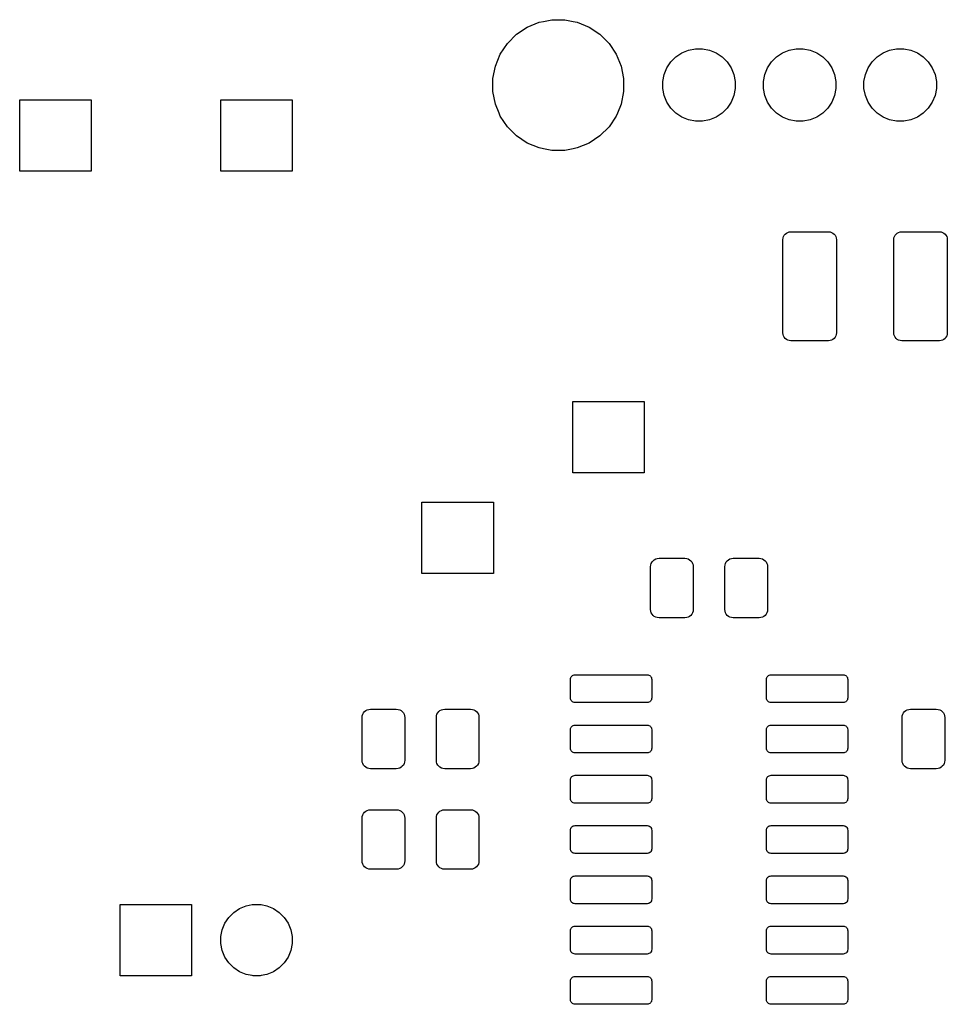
# Model space of a CAD drawing. Extents: x 4.66 to 8.46, y -5.32 to -3.29.
# Tile 3 of 10: x 4.66 to 5.59, y -4.26 to -3.29. Entities that reach past the tile are written whole.
import ezdxf

# ---------------------------------------------------------------- set-up
doc = ezdxf.new("R2010")
doc.units = 0
doc.header["$MEASUREMENT"] = 0
doc.layers.add('BLACK', color=7, linetype='CONTINUOUS')

msp = doc.modelspace()

# ---------------------------------------------------------------- linework, layer by layer
at = {"layer": 'BLACK', "linetype": 'CONTINUOUS'}
for p, q in [((5.16921, -3.2924), (5.18104, -3.2875)), ((5.18104, -3.2875), (5.18523, -3.28667)), ((5.18523, -3.28667), (5.1936, -3.285)), ((5.1936, -3.285), (5.2064, -3.285)), ((5.2064, -3.285), (5.21477, -3.28667)), ((5.21477, -3.28667), (5.21896, -3.2875)), ((5.21896, -3.2875), (5.23079, -3.2924)), ((5.15856, -3.29951), (5.16921, -3.2924)), ((5.23079, -3.2924), (5.24144, -3.29951)), ((5.14951, -3.30856), (5.15856, -3.29951)), ((5.24144, -3.29951), (5.25049, -3.30856)), ((5.1424, -3.31921), (5.14951, -3.30856)), ((5.25049, -3.30856), (5.2576, -3.31921)), ((5.31705, -3.32203), (5.32294, -3.31809)), ((5.32294, -3.31809), (5.3295, -3.31538)), ((5.3295, -3.31538), (5.33645, -3.31399)), ((5.33645, -3.31399), (5.34355, -3.31399)), ((5.34355, -3.31399), (5.3505, -3.31538)), ((5.3505, -3.31538), (5.35706, -3.31809)), ((5.35706, -3.31809), (5.36295, -3.32203)), ((5.41705, -3.32203), (5.42294, -3.31809)), ((5.42294, -3.31809), (5.4295, -3.31538)), ((5.4295, -3.31538), (5.43645, -3.31399)), ((5.43645, -3.31399), (5.44355, -3.31399)), ((5.44355, -3.31399), (5.4505, -3.31538)), ((5.4505, -3.31538), (5.45706, -3.31809)), ((5.45706, -3.31809), (5.46295, -3.32203)), ((5.51705, -3.32203), (5.52294, -3.31809)), ((5.52294, -3.31809), (5.5295, -3.31538)), ((5.5295, -3.31538), (5.53645, -3.31399)), ((5.53645, -3.31399), (5.54355, -3.31399)), ((5.54355, -3.31399), (5.5505, -3.31538)), ((5.5505, -3.31538), (5.55706, -3.31809)), ((5.55706, -3.31809), (5.56295, -3.32203)), ((5.1375, -3.33104), (5.1424, -3.31921)), ((5.1424, -3.31921), (5.1424, -3.31921)), ((5.2576, -3.31921), (5.2576, -3.31921)), ((5.2576, -3.31921), (5.2625, -3.33104)), ((5.30809, -3.33294), (5.31203, -3.32705)), ((5.31203, -3.32705), (5.31705, -3.32203)), ((5.36295, -3.32203), (5.36797, -3.32705)), ((5.36797, -3.32705), (5.37191, -3.33294)), ((5.40809, -3.33294), (5.41203, -3.32705)), ((5.41203, -3.32705), (5.41705, -3.32203)), ((5.46295, -3.32203), (5.46797, -3.32705)), ((5.46797, -3.32705), (5.47191, -3.33294)), ((5.50809, -3.33294), (5.51203, -3.32705)), ((5.51203, -3.32705), (5.51705, -3.32203)), ((5.56295, -3.32203), (5.56797, -3.32705)), ((5.56797, -3.32705), (5.57191, -3.33294)), ((5.135, -3.3436), (5.1375, -3.33104)), ((5.2625, -3.33104), (5.265, -3.3436)), ((5.30538, -3.3395), (5.30809, -3.33294)), ((5.37191, -3.33294), (5.37462, -3.3395)), ((5.40538, -3.3395), (5.40809, -3.33294)), ((5.47191, -3.33294), (5.47462, -3.3395)), ((5.50538, -3.3395), (5.50809, -3.33294)), ((5.57191, -3.33294), (5.57462, -3.3395)), ((5.135, -3.3564), (5.135, -3.3436)), ((5.265, -3.3436), (5.265, -3.3564)), ((5.30399, -3.34645), (5.30538, -3.3395)), ((5.30399, -3.35355), (5.30399, -3.34645)), ((5.37462, -3.3395), (5.37601, -3.34645)), ((5.37601, -3.34645), (5.37601, -3.35355)), ((5.40399, -3.34645), (5.40538, -3.3395)), ((5.40399, -3.35355), (5.40399, -3.34645)), ((5.47462, -3.3395), (5.47601, -3.34645)), ((5.47601, -3.34645), (5.47601, -3.35355)), ((5.50399, -3.34645), (5.50538, -3.3395)), ((5.50399, -3.35355), (5.50399, -3.34645)), ((5.57462, -3.3395), (5.57601, -3.34645)), ((5.57601, -3.34645), (5.57601, -3.35355)), ((5.1375, -3.36896), (5.135, -3.3564)), ((5.265, -3.3564), (5.2625, -3.36896)), ((5.30538, -3.3605), (5.30399, -3.35355)), ((5.37601, -3.35355), (5.37462, -3.3605)), ((5.40538, -3.3605), (5.40399, -3.35355)), ((5.47601, -3.35355), (5.47462, -3.3605)), ((5.50538, -3.3605), (5.50399, -3.35355)), ((5.57601, -3.35355), (5.57462, -3.3605)), ((4.66453, -3.43547), (4.66453, -3.36453)), ((4.66453, -3.36453), (4.73547, -3.36453)), ((4.73547, -3.36453), (4.73547, -3.43547)), ((4.86453, -3.43547), (4.86453, -3.36453)), ((4.86453, -3.36453), (4.93547, -3.36453)), ((4.93547, -3.36453), (4.93547, -3.43547)), ((5.30809, -3.36706), (5.30538, -3.3605)), ((5.31203, -3.37295), (5.30809, -3.36706)), ((5.37191, -3.36706), (5.36797, -3.37295)), ((5.37462, -3.3605), (5.37191, -3.36706)), ((5.40809, -3.36706), (5.40538, -3.3605)), ((5.41203, -3.37295), (5.40809, -3.36706)), ((5.47191, -3.36706), (5.46797, -3.37295)), ((5.47462, -3.3605), (5.47191, -3.36706)), ((5.50809, -3.36706), (5.50538, -3.3605)), ((5.51203, -3.37295), (5.50809, -3.36706)), ((5.57191, -3.36706), (5.56797, -3.37295)), ((5.57462, -3.3605), (5.57191, -3.36706)), ((5.14123, -3.37797), (5.1375, -3.36896)), ((5.2625, -3.36896), (5.25877, -3.37797)), ((5.31705, -3.37797), (5.31203, -3.37295)), ((5.36797, -3.37295), (5.36295, -3.37797)), ((5.41705, -3.37797), (5.41203, -3.37295)), ((5.46797, -3.37295), (5.46295, -3.37797)), ((5.51705, -3.37797), (5.51203, -3.37295)), ((5.56797, -3.37295), (5.56295, -3.37797)), ((5.1424, -3.38079), (5.14123, -3.37797)), ((5.14951, -3.39144), (5.1424, -3.38079)), ((5.2576, -3.38079), (5.25049, -3.39144)), ((5.25877, -3.37797), (5.2576, -3.38079)), ((5.32294, -3.38191), (5.31705, -3.37797)), ((5.3295, -3.38462), (5.32294, -3.38191)), ((5.33645, -3.38601), (5.3295, -3.38462)), ((5.34355, -3.38601), (5.33645, -3.38601)), ((5.3505, -3.38462), (5.34355, -3.38601)), ((5.35706, -3.38191), (5.3505, -3.38462)), ((5.36295, -3.37797), (5.35706, -3.38191)), ((5.42294, -3.38191), (5.41705, -3.37797)), ((5.4295, -3.38462), (5.42294, -3.38191)), ((5.43645, -3.38601), (5.4295, -3.38462)), ((5.44355, -3.38601), (5.43645, -3.38601)), ((5.4505, -3.38462), (5.44355, -3.38601)), ((5.45706, -3.38191), (5.4505, -3.38462)), ((5.46295, -3.37797), (5.45706, -3.38191)), ((5.52294, -3.38191), (5.51705, -3.37797)), ((5.5295, -3.38462), (5.52294, -3.38191)), ((5.53645, -3.38601), (5.5295, -3.38462)), ((5.54355, -3.38601), (5.53645, -3.38601)), ((5.5505, -3.38462), (5.54355, -3.38601)), ((5.55706, -3.38191), (5.5505, -3.38462)), ((5.56295, -3.37797), (5.55706, -3.38191)), ((5.15856, -3.40049), (5.14951, -3.39144)), ((5.25049, -3.39144), (5.24144, -3.40049)), ((5.16921, -3.4076), (5.15856, -3.40049)), ((5.24144, -3.40049), (5.23079, -3.4076)), ((5.18104, -3.4125), (5.16921, -3.4076)), ((5.18523, -3.41333), (5.18104, -3.4125)), ((5.1936, -3.415), (5.18523, -3.41333)), ((5.2064, -3.415), (5.1936, -3.415)), ((5.21477, -3.41333), (5.2064, -3.415)), ((5.21896, -3.4125), (5.21477, -3.41333)), ((5.23079, -3.4076), (5.21896, -3.4125)), ((4.73547, -3.43547), (4.66453, -3.43547)), ((4.93547, -3.43547), (4.86453, -3.43547)), ((5.42339, -3.50376), (5.42356, -3.50202)), ((5.42339, -3.59624), (5.42339, -3.50376)), ((5.42356, -3.50202), (5.42399, -3.50058)), ((5.42399, -3.50058), (5.4247, -3.49926)), ((5.4247, -3.49926), (5.42566, -3.4981)), ((5.42566, -3.4981), (5.42682, -3.49714)), ((5.42682, -3.49714), (5.42814, -3.49643)), ((5.42814, -3.49643), (5.42958, -3.496)), ((5.42958, -3.496), (5.43132, -3.49583)), ((5.43132, -3.49583), (5.46868, -3.49583)), ((5.46868, -3.49583), (5.47042, -3.496)), ((5.47042, -3.496), (5.47186, -3.49643)), ((5.47186, -3.49643), (5.47318, -3.49714)), ((5.47318, -3.49714), (5.47434, -3.4981)), ((5.47434, -3.4981), (5.4753, -3.49926)), ((5.4753, -3.49926), (5.47601, -3.50058)), ((5.47601, -3.50058), (5.47644, -3.50202)), ((5.47644, -3.50202), (5.47661, -3.50376)), ((5.47661, -3.50376), (5.47661, -3.59624)), ((5.53362, -3.50376), (5.53379, -3.50202)), ((5.53362, -3.59624), (5.53362, -3.50376)), ((5.53379, -3.50202), (5.53423, -3.50058)), ((5.53423, -3.50058), (5.53494, -3.49926)), ((5.53494, -3.49926), (5.53589, -3.4981)), ((5.53589, -3.4981), (5.53705, -3.49714)), ((5.53705, -3.49714), (5.53838, -3.49643)), ((5.53838, -3.49643), (5.53982, -3.496)), ((5.53982, -3.496), (5.54156, -3.49583)), ((5.54156, -3.49583), (5.57892, -3.49583)), ((5.57892, -3.49583), (5.58065, -3.496)), ((5.58065, -3.496), (5.58209, -3.49643)), ((5.58209, -3.49643), (5.58342, -3.49714)), ((5.58342, -3.49714), (5.58458, -3.4981)), ((5.58458, -3.4981), (5.58553, -3.49926)), ((5.58553, -3.49926), (5.58624, -3.50058)), ((5.58624, -3.50058), (5.58668, -3.50202)), ((5.58668, -3.50202), (5.58685, -3.50376)), ((5.58685, -3.50376), (5.58685, -3.59624)), ((5.42356, -3.59798), (5.42339, -3.59624)), ((5.42399, -3.59942), (5.42356, -3.59798)), ((5.4247, -3.60074), (5.42399, -3.59942)), ((5.42566, -3.6019), (5.4247, -3.60074)), ((5.42682, -3.60286), (5.42566, -3.6019)), ((5.47434, -3.6019), (5.47318, -3.60286)), ((5.4753, -3.60074), (5.47434, -3.6019)), ((5.47601, -3.59942), (5.4753, -3.60074)), ((5.47644, -3.59798), (5.47601, -3.59942)), ((5.47661, -3.59624), (5.47644, -3.59798)), ((5.53379, -3.59798), (5.53362, -3.59624)), ((5.53423, -3.59942), (5.53379, -3.59798)), ((5.53494, -3.60074), (5.53423, -3.59942)), ((5.53589, -3.6019), (5.53494, -3.60074)), ((5.53705, -3.60286), (5.53589, -3.6019)), ((5.58458, -3.6019), (5.58342, -3.60286)), ((5.58553, -3.60074), (5.58458, -3.6019)), ((5.58624, -3.59942), (5.58553, -3.60074)), ((5.58668, -3.59798), (5.58624, -3.59942)), ((5.58685, -3.59624), (5.58668, -3.59798)), ((5.42814, -3.60357), (5.42682, -3.60286)), ((5.42958, -3.604), (5.42814, -3.60357)), ((5.43132, -3.60417), (5.42958, -3.604)), ((5.46868, -3.60417), (5.43132, -3.60417)), ((5.47042, -3.604), (5.46868, -3.60417)), ((5.47186, -3.60357), (5.47042, -3.604)), ((5.47318, -3.60286), (5.47186, -3.60357)), ((5.53838, -3.60357), (5.53705, -3.60286)), ((5.53982, -3.604), (5.53838, -3.60357)), ((5.54156, -3.60417), (5.53982, -3.604)), ((5.57892, -3.60417), (5.54156, -3.60417)), ((5.58065, -3.604), (5.57892, -3.60417)), ((5.58209, -3.60357), (5.58065, -3.604)), ((5.58342, -3.60286), (5.58209, -3.60357)), ((5.21453, -3.73547), (5.21453, -3.66453)), ((5.21453, -3.66453), (5.28547, -3.66453)), ((5.28547, -3.66453), (5.28547, -3.73547)), ((5.28547, -3.73547), (5.21453, -3.73547)), ((5.06453, -3.83547), (5.06453, -3.76453)), ((5.06453, -3.76453), (5.13547, -3.76453)), ((5.13547, -3.76453), (5.13547, -3.83547)), ((5.29189, -3.82881), (5.29207, -3.82699)), ((5.29207, -3.82699), (5.29253, -3.82547)), ((5.29253, -3.82547), (5.29328, -3.82406)), ((5.29328, -3.82406), (5.29429, -3.82283)), ((5.29429, -3.82283), (5.29552, -3.82182)), ((5.29552, -3.82182), (5.29692, -3.82107)), ((5.29692, -3.82107), (5.29845, -3.82061)), ((5.29845, -3.82061), (5.30027, -3.82043)), ((5.30027, -3.82043), (5.32591, -3.82043)), ((5.32591, -3.82043), (5.32773, -3.82061)), ((5.32773, -3.82061), (5.32926, -3.82107)), ((5.32926, -3.82107), (5.33066, -3.82182)), ((5.33066, -3.82182), (5.33189, -3.82283)), ((5.33189, -3.82283), (5.3329, -3.82406)), ((5.3329, -3.82406), (5.33365, -3.82547)), ((5.33365, -3.82547), (5.33411, -3.82699)), ((5.33411, -3.82699), (5.33429, -3.82881)), ((5.36571, -3.82881), (5.36589, -3.82699)), ((5.36589, -3.82699), (5.36635, -3.82547)), ((5.36635, -3.82547), (5.3671, -3.82406)), ((5.3671, -3.82406), (5.36811, -3.82283)), ((5.36811, -3.82283), (5.36934, -3.82182)), ((5.36934, -3.82182), (5.37074, -3.82107)), ((5.37074, -3.82107), (5.37227, -3.82061)), ((5.37227, -3.82061), (5.37409, -3.82043)), ((5.37409, -3.82043), (5.39973, -3.82043)), ((5.39973, -3.82043), (5.40155, -3.82061)), ((5.40155, -3.82061), (5.40308, -3.82107)), ((5.40308, -3.82107), (5.40448, -3.82182)), ((5.40448, -3.82182), (5.40571, -3.82283)), ((5.40571, -3.82283), (5.40672, -3.82406)), ((5.40672, -3.82406), (5.40747, -3.82547)), ((5.40747, -3.82547), (5.40793, -3.82699)), ((5.40793, -3.82699), (5.40811, -3.82881)), ((5.13547, -3.83547), (5.06453, -3.83547)), ((5.29189, -3.87119), (5.29189, -3.82881)), ((5.33429, -3.82881), (5.33429, -3.87119)), ((5.36571, -3.87119), (5.36571, -3.82881)), ((5.40811, -3.82881), (5.40811, -3.87119)), ((5.29207, -3.87301), (5.29189, -3.87119)), ((5.29253, -3.87453), (5.29207, -3.87301)), ((5.29328, -3.87594), (5.29253, -3.87453)), ((5.29429, -3.87717), (5.29328, -3.87594)), ((5.3329, -3.87594), (5.33189, -3.87717)), ((5.33365, -3.87453), (5.3329, -3.87594)), ((5.33411, -3.87301), (5.33365, -3.87453)), ((5.33429, -3.87119), (5.33411, -3.87301)), ((5.36589, -3.87301), (5.36571, -3.87119)), ((5.36635, -3.87453), (5.36589, -3.87301)), ((5.3671, -3.87594), (5.36635, -3.87453)), ((5.36811, -3.87717), (5.3671, -3.87594)), ((5.40672, -3.87594), (5.40571, -3.87717)), ((5.40747, -3.87453), (5.40672, -3.87594)), ((5.40793, -3.87301), (5.40747, -3.87453)), ((5.40811, -3.87119), (5.40793, -3.87301)), ((5.29552, -3.87818), (5.29429, -3.87717)), ((5.29692, -3.87893), (5.29552, -3.87818)), ((5.29845, -3.87939), (5.29692, -3.87893)), ((5.30027, -3.87957), (5.29845, -3.87939)), ((5.32591, -3.87957), (5.30027, -3.87957)), ((5.32773, -3.87939), (5.32591, -3.87957)), ((5.32926, -3.87893), (5.32773, -3.87939)), ((5.33066, -3.87818), (5.32926, -3.87893)), ((5.33189, -3.87717), (5.33066, -3.87818)), ((5.36934, -3.87818), (5.36811, -3.87717)), ((5.37074, -3.87893), (5.36934, -3.87818)), ((5.37227, -3.87939), (5.37074, -3.87893)), ((5.37409, -3.87957), (5.37227, -3.87939)), ((5.39973, -3.87957), (5.37409, -3.87957)), ((5.40155, -3.87939), (5.39973, -3.87957)), ((5.40308, -3.87893), (5.40155, -3.87939)), ((5.40448, -3.87818), (5.40308, -3.87893)), ((5.40571, -3.87717), (5.40448, -3.87818)), ((5.21217, -3.94087), (5.21227, -3.93977)), ((5.21217, -3.95913), (5.21217, -3.94087)), ((5.21227, -3.93977), (5.21253, -3.93894)), ((5.21253, -3.93894), (5.21293, -3.93817)), ((5.21293, -3.93817), (5.21349, -3.9375)), ((5.21349, -3.9375), (5.21416, -3.93695)), ((5.21416, -3.93695), (5.21492, -3.93654)), ((5.21492, -3.93654), (5.21575, -3.93629)), ((5.21575, -3.93629), (5.21686, -3.93618)), ((5.21686, -3.93618), (5.28826, -3.93618)), ((5.28826, -3.93618), (5.28937, -3.93629)), ((5.28937, -3.93629), (5.2902, -3.93654)), ((5.2902, -3.93654), (5.29096, -3.93695)), ((5.29096, -3.93695), (5.29163, -3.9375)), ((5.29163, -3.9375), (5.29218, -3.93817)), ((5.29218, -3.93817), (5.29259, -3.93894)), ((5.29259, -3.93894), (5.29284, -3.93977)), ((5.29284, -3.93977), (5.29295, -3.94087)), ((5.29295, -3.94087), (5.29295, -3.95913)), ((5.40705, -3.94087), (5.40716, -3.93977)), ((5.40705, -3.95913), (5.40705, -3.94087)), ((5.40716, -3.93977), (5.40741, -3.93894)), ((5.40741, -3.93894), (5.40782, -3.93817)), ((5.40782, -3.93817), (5.40837, -3.9375)), ((5.40837, -3.9375), (5.40904, -3.93695)), ((5.40904, -3.93695), (5.4098, -3.93654)), ((5.4098, -3.93654), (5.41063, -3.93629)), ((5.41063, -3.93629), (5.41174, -3.93618)), ((5.41174, -3.93618), (5.48314, -3.93618)), ((5.48314, -3.93618), (5.48425, -3.93629)), ((5.48425, -3.93629), (5.48508, -3.93654)), ((5.48508, -3.93654), (5.48584, -3.93695)), ((5.48584, -3.93695), (5.48651, -3.9375)), ((5.48651, -3.9375), (5.48707, -3.93817)), ((5.48707, -3.93817), (5.48747, -3.93894)), ((5.48747, -3.93894), (5.48773, -3.93977)), ((5.48773, -3.93977), (5.48783, -3.94087)), ((5.48783, -3.94087), (5.48783, -3.95913)), ((5.21227, -3.96023), (5.21217, -3.95913)), ((5.21253, -3.96106), (5.21227, -3.96023)), ((5.21293, -3.96183), (5.21253, -3.96106)), ((5.21349, -3.9625), (5.21293, -3.96183)), ((5.21416, -3.96305), (5.21349, -3.9625)), ((5.21492, -3.96346), (5.21416, -3.96305)), ((5.21575, -3.96371), (5.21492, -3.96346)), ((5.21686, -3.96382), (5.21575, -3.96371)), ((5.28826, -3.96382), (5.21686, -3.96382)), ((5.28937, -3.96371), (5.28826, -3.96382)), ((5.2902, -3.96346), (5.28937, -3.96371)), ((5.29096, -3.96305), (5.2902, -3.96346)), ((5.29163, -3.9625), (5.29096, -3.96305)), ((5.29218, -3.96183), (5.29163, -3.9625)), ((5.29259, -3.96106), (5.29218, -3.96183)), ((5.29284, -3.96023), (5.29259, -3.96106)), ((5.29295, -3.95913), (5.29284, -3.96023)), ((5.40716, -3.96023), (5.40705, -3.95913)), ((5.40741, -3.96106), (5.40716, -3.96023)), ((5.40782, -3.96183), (5.40741, -3.96106)), ((5.40837, -3.9625), (5.40782, -3.96183)), ((5.40904, -3.96305), (5.40837, -3.9625)), ((5.4098, -3.96346), (5.40904, -3.96305)), ((5.41063, -3.96371), (5.4098, -3.96346)), ((5.41174, -3.96382), (5.41063, -3.96371)), ((5.48314, -3.96382), (5.41174, -3.96382)), ((5.48425, -3.96371), (5.48314, -3.96382)), ((5.48508, -3.96346), (5.48425, -3.96371)), ((5.48584, -3.96305), (5.48508, -3.96346)), ((5.48651, -3.9625), (5.48584, -3.96305)), ((5.48707, -3.96183), (5.48651, -3.9625)), ((5.48747, -3.96106), (5.48707, -3.96183)), ((5.48773, -3.96023), (5.48747, -3.96106)), ((5.48783, -3.95913), (5.48773, -3.96023)), ((5.00637, -3.97406), (5.00738, -3.97283)), ((5.00738, -3.97283), (5.00861, -3.97182)), ((5.00861, -3.97182), (5.01001, -3.97107)), ((5.01001, -3.97107), (5.01154, -3.97061)), ((5.01154, -3.97061), (5.01336, -3.97043)), ((5.01336, -3.97043), (5.039, -3.97043)), ((5.039, -3.97043), (5.04083, -3.97061)), ((5.04083, -3.97061), (5.04235, -3.97107)), ((5.04235, -3.97107), (5.04375, -3.97182)), ((5.04375, -3.97182), (5.04498, -3.97283)), ((5.04498, -3.97283), (5.04599, -3.97406)), ((5.08019, -3.97406), (5.0812, -3.97283)), ((5.0812, -3.97283), (5.08243, -3.97182)), ((5.08243, -3.97182), (5.08383, -3.97107)), ((5.08383, -3.97107), (5.08536, -3.97061)), ((5.08536, -3.97061), (5.08718, -3.97043)), ((5.08718, -3.97043), (5.11282, -3.97043)), ((5.11282, -3.97043), (5.11464, -3.97061)), ((5.11464, -3.97061), (5.11617, -3.97107)), ((5.11617, -3.97107), (5.11757, -3.97182)), ((5.11757, -3.97182), (5.1188, -3.97283)), ((5.1188, -3.97283), (5.11981, -3.97406)), ((5.54328, -3.97406), (5.54429, -3.97283)), ((5.54429, -3.97283), (5.54552, -3.97182)), ((5.54552, -3.97182), (5.54692, -3.97107)), ((5.54692, -3.97107), (5.54845, -3.97061)), ((5.54845, -3.97061), (5.55027, -3.97043)), ((5.55027, -3.97043), (5.57591, -3.97043)), ((5.57591, -3.97043), (5.57773, -3.97061)), ((5.57773, -3.97061), (5.57926, -3.97107)), ((5.57926, -3.97107), (5.58066, -3.97182)), ((5.58066, -3.97182), (5.58189, -3.97283)), ((5.58189, -3.97283), (5.5829, -3.97406)), ((5.00498, -3.97881), (5.00516, -3.97699)), ((5.00498, -4.02119), (5.00498, -3.97881)), ((5.00516, -3.97699), (5.00562, -3.97547)), ((5.00562, -3.97547), (5.00637, -3.97406)), ((5.04599, -3.97406), (5.04674, -3.97547)), ((5.04674, -3.97547), (5.0472, -3.97699)), ((5.0472, -3.97699), (5.04738, -3.97881)), ((5.04738, -3.97881), (5.04738, -4.02119)), ((5.0788, -3.97881), (5.07898, -3.97699)), ((5.0788, -4.02119), (5.0788, -3.97881)), ((5.07898, -3.97699), (5.07944, -3.97547)), ((5.07944, -3.97547), (5.08019, -3.97406)), ((5.11981, -3.97406), (5.12056, -3.97547)), ((5.12056, -3.97547), (5.12102, -3.97699)), ((5.12102, -3.97699), (5.1212, -3.97881)), ((5.1212, -3.97881), (5.1212, -4.02119)), ((5.54189, -3.97881), (5.54207, -3.97699)), ((5.54189, -4.02119), (5.54189, -3.97881)), ((5.54207, -3.97699), (5.54253, -3.97547)), ((5.54253, -3.97547), (5.54328, -3.97406)), ((5.5829, -3.97406), (5.58365, -3.97547)), ((5.58365, -3.97547), (5.58411, -3.97699)), ((5.58411, -3.97699), (5.58429, -3.97881)), ((5.58429, -3.97881), (5.58429, -4.02119)), ((5.21217, -3.99087), (5.21227, -3.98977)), ((5.21217, -4.00913), (5.21217, -3.99087)), ((5.21227, -3.98977), (5.21253, -3.98894)), ((5.21253, -3.98894), (5.21293, -3.98817)), ((5.21293, -3.98817), (5.21349, -3.9875)), ((5.21349, -3.9875), (5.21416, -3.98695)), ((5.21416, -3.98695), (5.21492, -3.98654)), ((5.21492, -3.98654), (5.21575, -3.98629)), ((5.21575, -3.98629), (5.21686, -3.98618)), ((5.21686, -3.98618), (5.28826, -3.98618)), ((5.28826, -3.98618), (5.28937, -3.98629)), ((5.28937, -3.98629), (5.2902, -3.98654)), ((5.2902, -3.98654), (5.29096, -3.98695)), ((5.29096, -3.98695), (5.29163, -3.9875)), ((5.29163, -3.9875), (5.29218, -3.98817)), ((5.29218, -3.98817), (5.29259, -3.98894)), ((5.29259, -3.98894), (5.29284, -3.98977)), ((5.29284, -3.98977), (5.29295, -3.99087)), ((5.29295, -3.99087), (5.29295, -4.00913)), ((5.40705, -3.99087), (5.40716, -3.98977)), ((5.40705, -4.00913), (5.40705, -3.99087)), ((5.40716, -3.98977), (5.40741, -3.98894)), ((5.40741, -3.98894), (5.40782, -3.98817)), ((5.40782, -3.98817), (5.40837, -3.9875)), ((5.40837, -3.9875), (5.40904, -3.98695)), ((5.40904, -3.98695), (5.4098, -3.98654)), ((5.4098, -3.98654), (5.41063, -3.98629)), ((5.41063, -3.98629), (5.41174, -3.98618)), ((5.41174, -3.98618), (5.48314, -3.98618)), ((5.48314, -3.98618), (5.48425, -3.98629)), ((5.48425, -3.98629), (5.48508, -3.98654)), ((5.48508, -3.98654), (5.48584, -3.98695)), ((5.48584, -3.98695), (5.48651, -3.9875)), ((5.48651, -3.9875), (5.48707, -3.98817)), ((5.48707, -3.98817), (5.48747, -3.98894)), ((5.48747, -3.98894), (5.48773, -3.98977)), ((5.48773, -3.98977), (5.48783, -3.99087)), ((5.48783, -3.99087), (5.48783, -4.00913)), ((5.21227, -4.01023), (5.21217, -4.00913)), ((5.21253, -4.01106), (5.21227, -4.01023)), ((5.21293, -4.01183), (5.21253, -4.01106)), ((5.21349, -4.0125), (5.21293, -4.01183)), ((5.21416, -4.01305), (5.21349, -4.0125)), ((5.21492, -4.01346), (5.21416, -4.01305)), ((5.29096, -4.01305), (5.2902, -4.01346)), ((5.29163, -4.0125), (5.29096, -4.01305)), ((5.29218, -4.01183), (5.29163, -4.0125)), ((5.29259, -4.01106), (5.29218, -4.01183)), ((5.29284, -4.01023), (5.29259, -4.01106)), ((5.29295, -4.00913), (5.29284, -4.01023)), ((5.40716, -4.01023), (5.40705, -4.00913)), ((5.40741, -4.01106), (5.40716, -4.01023)), ((5.40782, -4.01183), (5.40741, -4.01106)), ((5.40837, -4.0125), (5.40782, -4.01183)), ((5.40904, -4.01305), (5.40837, -4.0125)), ((5.4098, -4.01346), (5.40904, -4.01305)), ((5.48584, -4.01305), (5.48508, -4.01346)), ((5.48651, -4.0125), (5.48584, -4.01305)), ((5.48707, -4.01183), (5.48651, -4.0125)), ((5.48747, -4.01106), (5.48707, -4.01183)), ((5.48773, -4.01023), (5.48747, -4.01106)), ((5.48783, -4.00913), (5.48773, -4.01023)), ((5.00516, -4.02301), (5.00498, -4.02119)), ((5.04738, -4.02119), (5.0472, -4.02301)), ((5.07898, -4.02301), (5.0788, -4.02119)), ((5.1212, -4.02119), (5.12102, -4.02301)), ((5.21575, -4.01371), (5.21492, -4.01346)), ((5.21686, -4.01382), (5.21575, -4.01371)), ((5.28826, -4.01382), (5.21686, -4.01382)), ((5.28937, -4.01371), (5.28826, -4.01382)), ((5.2902, -4.01346), (5.28937, -4.01371)), ((5.41063, -4.01371), (5.4098, -4.01346)), ((5.41174, -4.01382), (5.41063, -4.01371)), ((5.48314, -4.01382), (5.41174, -4.01382)), ((5.48425, -4.01371), (5.48314, -4.01382)), ((5.48508, -4.01346), (5.48425, -4.01371)), ((5.54207, -4.02301), (5.54189, -4.02119)), ((5.58429, -4.02119), (5.58411, -4.02301)), ((5.00562, -4.02453), (5.00516, -4.02301)), ((5.00637, -4.02594), (5.00562, -4.02453)), ((5.00738, -4.02717), (5.00637, -4.02594)), ((5.00861, -4.02818), (5.00738, -4.02717)), ((5.01001, -4.02893), (5.00861, -4.02818)), ((5.01154, -4.02939), (5.01001, -4.02893)), ((5.01336, -4.02957), (5.01154, -4.02939)), ((5.039, -4.02957), (5.01336, -4.02957)), ((5.04083, -4.02939), (5.039, -4.02957)), ((5.04235, -4.02893), (5.04083, -4.02939)), ((5.04375, -4.02818), (5.04235, -4.02893)), ((5.04498, -4.02717), (5.04375, -4.02818)), ((5.04599, -4.02594), (5.04498, -4.02717)), ((5.04674, -4.02453), (5.04599, -4.02594)), ((5.0472, -4.02301), (5.04674, -4.02453)), ((5.07944, -4.02453), (5.07898, -4.02301)), ((5.08019, -4.02594), (5.07944, -4.02453)), ((5.0812, -4.02717), (5.08019, -4.02594)), ((5.08243, -4.02818), (5.0812, -4.02717)), ((5.08383, -4.02893), (5.08243, -4.02818)), ((5.08536, -4.02939), (5.08383, -4.02893)), ((5.08718, -4.02957), (5.08536, -4.02939)), ((5.11282, -4.02957), (5.08718, -4.02957)), ((5.11464, -4.02939), (5.11282, -4.02957)), ((5.11617, -4.02893), (5.11464, -4.02939)), ((5.11757, -4.02818), (5.11617, -4.02893)), ((5.1188, -4.02717), (5.11757, -4.02818)), ((5.11981, -4.02594), (5.1188, -4.02717)), ((5.12056, -4.02453), (5.11981, -4.02594)), ((5.12102, -4.02301), (5.12056, -4.02453)), ((5.54253, -4.02453), (5.54207, -4.02301)), ((5.54328, -4.02594), (5.54253, -4.02453)), ((5.54429, -4.02717), (5.54328, -4.02594)), ((5.54552, -4.02818), (5.54429, -4.02717)), ((5.54692, -4.02893), (5.54552, -4.02818)), ((5.54845, -4.02939), (5.54692, -4.02893)), ((5.55027, -4.02957), (5.54845, -4.02939)), ((5.57591, -4.02957), (5.55027, -4.02957)), ((5.57773, -4.02939), (5.57591, -4.02957)), ((5.57926, -4.02893), (5.57773, -4.02939)), ((5.58066, -4.02818), (5.57926, -4.02893)), ((5.58189, -4.02717), (5.58066, -4.02818)), ((5.5829, -4.02594), (5.58189, -4.02717)), ((5.58365, -4.02453), (5.5829, -4.02594)), ((5.58411, -4.02301), (5.58365, -4.02453)), ((5.21217, -4.04087), (5.21227, -4.03977)), ((5.21217, -4.05913), (5.21217, -4.04087)), ((5.21227, -4.03977), (5.21253, -4.03894)), ((5.21253, -4.03894), (5.21293, -4.03817)), ((5.21293, -4.03817), (5.21349, -4.0375)), ((5.21349, -4.0375), (5.21416, -4.03695)), ((5.21416, -4.03695), (5.21492, -4.03654)), ((5.21492, -4.03654), (5.21575, -4.03629)), ((5.21575, -4.03629), (5.21686, -4.03618)), ((5.21686, -4.03618), (5.28826, -4.03618)), ((5.28826, -4.03618), (5.28937, -4.03629)), ((5.28937, -4.03629), (5.2902, -4.03654)), ((5.2902, -4.03654), (5.29096, -4.03695)), ((5.29096, -4.03695), (5.29163, -4.0375)), ((5.29163, -4.0375), (5.29218, -4.03817)), ((5.29218, -4.03817), (5.29259, -4.03894)), ((5.29259, -4.03894), (5.29284, -4.03977)), ((5.29284, -4.03977), (5.29295, -4.04087)), ((5.29295, -4.04087), (5.29295, -4.05913)), ((5.40705, -4.04087), (5.40716, -4.03977)), ((5.40705, -4.05913), (5.40705, -4.04087)), ((5.40716, -4.03977), (5.40741, -4.03894)), ((5.40741, -4.03894), (5.40782, -4.03817)), ((5.40782, -4.03817), (5.40837, -4.0375)), ((5.40837, -4.0375), (5.40904, -4.03695)), ((5.40904, -4.03695), (5.4098, -4.03654)), ((5.4098, -4.03654), (5.41063, -4.03629)), ((5.41063, -4.03629), (5.41174, -4.03618)), ((5.41174, -4.03618), (5.48314, -4.03618)), ((5.48314, -4.03618), (5.48425, -4.03629)), ((5.48425, -4.03629), (5.48508, -4.03654)), ((5.48508, -4.03654), (5.48584, -4.03695)), ((5.48584, -4.03695), (5.48651, -4.0375)), ((5.48651, -4.0375), (5.48707, -4.03817)), ((5.48707, -4.03817), (5.48747, -4.03894)), ((5.48747, -4.03894), (5.48773, -4.03977)), ((5.48773, -4.03977), (5.48783, -4.04087)), ((5.48783, -4.04087), (5.48783, -4.05913)), ((5.21227, -4.06023), (5.21217, -4.05913)), ((5.21253, -4.06106), (5.21227, -4.06023)), ((5.21293, -4.06183), (5.21253, -4.06106)), ((5.21349, -4.0625), (5.21293, -4.06183)), ((5.29218, -4.06183), (5.29163, -4.0625)), ((5.29259, -4.06106), (5.29218, -4.06183)), ((5.29284, -4.06023), (5.29259, -4.06106)), ((5.29295, -4.05913), (5.29284, -4.06023)), ((5.40716, -4.06023), (5.40705, -4.05913)), ((5.40741, -4.06106), (5.40716, -4.06023)), ((5.40782, -4.06183), (5.40741, -4.06106)), ((5.40837, -4.0625), (5.40782, -4.06183)), ((5.48707, -4.06183), (5.48651, -4.0625)), ((5.48747, -4.06106), (5.48707, -4.06183)), ((5.48773, -4.06023), (5.48747, -4.06106)), ((5.48783, -4.05913), (5.48773, -4.06023)), ((5.00738, -4.07283), (5.00861, -4.07182)), ((5.00861, -4.07182), (5.01001, -4.07107)), ((5.01001, -4.07107), (5.01154, -4.07061)), ((5.01154, -4.07061), (5.01336, -4.07043)), ((5.01336, -4.07043), (5.039, -4.07043)), ((5.039, -4.07043), (5.04083, -4.07061)), ((5.04083, -4.07061), (5.04235, -4.07107)), ((5.04235, -4.07107), (5.04375, -4.07182)), ((5.04375, -4.07182), (5.04498, -4.07283)), ((5.0812, -4.07283), (5.08243, -4.07182)), ((5.08243, -4.07182), (5.08383, -4.07107)), ((5.08383, -4.07107), (5.08536, -4.07061)), ((5.08536, -4.07061), (5.08718, -4.07043)), ((5.08718, -4.07043), (5.11282, -4.07043)), ((5.11282, -4.07043), (5.11464, -4.07061)), ((5.11464, -4.07061), (5.11617, -4.07107)), ((5.11617, -4.07107), (5.11757, -4.07182)), ((5.11757, -4.07182), (5.1188, -4.07283)), ((5.21416, -4.06305), (5.21349, -4.0625)), ((5.21492, -4.06346), (5.21416, -4.06305)), ((5.21575, -4.06371), (5.21492, -4.06346)), ((5.21686, -4.06382), (5.21575, -4.06371)), ((5.28826, -4.06382), (5.21686, -4.06382)), ((5.28937, -4.06371), (5.28826, -4.06382)), ((5.2902, -4.06346), (5.28937, -4.06371)), ((5.29096, -4.06305), (5.2902, -4.06346)), ((5.29163, -4.0625), (5.29096, -4.06305)), ((5.40904, -4.06305), (5.40837, -4.0625)), ((5.4098, -4.06346), (5.40904, -4.06305)), ((5.41063, -4.06371), (5.4098, -4.06346)), ((5.41174, -4.06382), (5.41063, -4.06371)), ((5.48314, -4.06382), (5.41174, -4.06382)), ((5.48425, -4.06371), (5.48314, -4.06382)), ((5.48508, -4.06346), (5.48425, -4.06371)), ((5.48584, -4.06305), (5.48508, -4.06346)), ((5.48651, -4.0625), (5.48584, -4.06305)), ((5.00498, -4.07881), (5.00516, -4.07699)), ((5.00498, -4.12119), (5.00498, -4.07881)), ((5.00516, -4.07699), (5.00562, -4.07547)), ((5.00562, -4.07547), (5.00637, -4.07406)), ((5.00637, -4.07406), (5.00738, -4.07283)), ((5.04498, -4.07283), (5.04599, -4.07406)), ((5.04599, -4.07406), (5.04674, -4.07547)), ((5.04674, -4.07547), (5.0472, -4.07699)), ((5.0472, -4.07699), (5.04738, -4.07881)), ((5.04738, -4.07881), (5.04738, -4.12119)), ((5.0788, -4.07881), (5.07898, -4.07699)), ((5.0788, -4.12119), (5.0788, -4.07881)), ((5.07898, -4.07699), (5.07944, -4.07547)), ((5.07944, -4.07547), (5.08019, -4.07406)), ((5.08019, -4.07406), (5.0812, -4.07283)), ((5.1188, -4.07283), (5.11981, -4.07406)), ((5.11981, -4.07406), (5.12056, -4.07547)), ((5.12056, -4.07547), (5.12102, -4.07699)), ((5.12102, -4.07699), (5.1212, -4.07881)), ((5.1212, -4.07881), (5.1212, -4.12119)), ((5.21217, -4.09087), (5.21227, -4.08977)), ((5.21217, -4.10913), (5.21217, -4.09087)), ((5.21227, -4.08977), (5.21253, -4.08894)), ((5.21253, -4.08894), (5.21293, -4.08817)), ((5.21293, -4.08817), (5.21349, -4.0875)), ((5.21349, -4.0875), (5.21416, -4.08695)), ((5.21416, -4.08695), (5.21492, -4.08654)), ((5.21492, -4.08654), (5.21575, -4.08629)), ((5.21575, -4.08629), (5.21686, -4.08618)), ((5.21686, -4.08618), (5.28826, -4.08618)), ((5.28826, -4.08618), (5.28937, -4.08629)), ((5.28937, -4.08629), (5.2902, -4.08654)), ((5.2902, -4.08654), (5.29096, -4.08695)), ((5.29096, -4.08695), (5.29163, -4.0875)), ((5.29163, -4.0875), (5.29218, -4.08817)), ((5.29218, -4.08817), (5.29259, -4.08894)), ((5.29259, -4.08894), (5.29284, -4.08977)), ((5.29284, -4.08977), (5.29295, -4.09087)), ((5.29295, -4.09087), (5.29295, -4.10913)), ((5.40705, -4.09087), (5.40716, -4.08977)), ((5.40705, -4.10913), (5.40705, -4.09087)), ((5.40716, -4.08977), (5.40741, -4.08894)), ((5.40741, -4.08894), (5.40782, -4.08817)), ((5.40782, -4.08817), (5.40837, -4.0875)), ((5.40837, -4.0875), (5.40904, -4.08695)), ((5.40904, -4.08695), (5.4098, -4.08654)), ((5.4098, -4.08654), (5.41063, -4.08629)), ((5.41063, -4.08629), (5.41174, -4.08618)), ((5.41174, -4.08618), (5.48314, -4.08618)), ((5.48314, -4.08618), (5.48425, -4.08629)), ((5.48425, -4.08629), (5.48508, -4.08654)), ((5.48508, -4.08654), (5.48584, -4.08695)), ((5.48584, -4.08695), (5.48651, -4.0875)), ((5.48651, -4.0875), (5.48707, -4.08817)), ((5.48707, -4.08817), (5.48747, -4.08894)), ((5.48747, -4.08894), (5.48773, -4.08977)), ((5.48773, -4.08977), (5.48783, -4.09087)), ((5.48783, -4.09087), (5.48783, -4.10913)), ((5.21227, -4.11023), (5.21217, -4.10913)), ((5.21253, -4.11106), (5.21227, -4.11023)), ((5.29284, -4.11023), (5.29259, -4.11106)), ((5.29295, -4.10913), (5.29284, -4.11023)), ((5.40716, -4.11023), (5.40705, -4.10913)), ((5.40741, -4.11106), (5.40716, -4.11023)), ((5.48773, -4.11023), (5.48747, -4.11106)), ((5.48783, -4.10913), (5.48773, -4.11023)), ((5.21293, -4.11183), (5.21253, -4.11106)), ((5.21349, -4.1125), (5.21293, -4.11183)), ((5.21416, -4.11305), (5.21349, -4.1125)), ((5.21492, -4.11346), (5.21416, -4.11305)), ((5.21575, -4.11371), (5.21492, -4.11346)), ((5.21686, -4.11382), (5.21575, -4.11371)), ((5.28826, -4.11382), (5.21686, -4.11382)), ((5.28937, -4.11371), (5.28826, -4.11382)), ((5.2902, -4.11346), (5.28937, -4.11371)), ((5.29096, -4.11305), (5.2902, -4.11346)), ((5.29163, -4.1125), (5.29096, -4.11305)), ((5.29218, -4.11183), (5.29163, -4.1125)), ((5.29259, -4.11106), (5.29218, -4.11183)), ((5.40782, -4.11183), (5.40741, -4.11106)), ((5.40837, -4.1125), (5.40782, -4.11183)), ((5.40904, -4.11305), (5.40837, -4.1125)), ((5.4098, -4.11346), (5.40904, -4.11305)), ((5.41063, -4.11371), (5.4098, -4.11346)), ((5.41174, -4.11382), (5.41063, -4.11371)), ((5.48314, -4.11382), (5.41174, -4.11382)), ((5.48425, -4.11371), (5.48314, -4.11382)), ((5.48508, -4.11346), (5.48425, -4.11371)), ((5.48584, -4.11305), (5.48508, -4.11346)), ((5.48651, -4.1125), (5.48584, -4.11305)), ((5.48707, -4.11183), (5.48651, -4.1125)), ((5.48747, -4.11106), (5.48707, -4.11183)), ((5.00516, -4.12301), (5.00498, -4.12119)), ((5.00562, -4.12453), (5.00516, -4.12301)), ((5.00637, -4.12594), (5.00562, -4.12453)), ((5.00738, -4.12717), (5.00637, -4.12594)), ((5.00861, -4.12818), (5.00738, -4.12717)), ((5.01001, -4.12893), (5.00861, -4.12818)), ((5.01154, -4.12939), (5.01001, -4.12893)), ((5.01336, -4.12957), (5.01154, -4.12939)), ((5.039, -4.12957), (5.01336, -4.12957)), ((5.04083, -4.12939), (5.039, -4.12957)), ((5.04235, -4.12893), (5.04083, -4.12939)), ((5.04375, -4.12818), (5.04235, -4.12893)), ((5.04498, -4.12717), (5.04375, -4.12818)), ((5.04599, -4.12594), (5.04498, -4.12717)), ((5.04674, -4.12453), (5.04599, -4.12594)), ((5.0472, -4.12301), (5.04674, -4.12453)), ((5.04738, -4.12119), (5.0472, -4.12301)), ((5.07898, -4.12301), (5.0788, -4.12119)), ((5.07944, -4.12453), (5.07898, -4.12301)), ((5.08019, -4.12594), (5.07944, -4.12453)), ((5.0812, -4.12717), (5.08019, -4.12594)), ((5.08243, -4.12818), (5.0812, -4.12717)), ((5.08383, -4.12893), (5.08243, -4.12818)), ((5.08536, -4.12939), (5.08383, -4.12893)), ((5.08718, -4.12957), (5.08536, -4.12939)), ((5.11282, -4.12957), (5.08718, -4.12957)), ((5.11464, -4.12939), (5.11282, -4.12957)), ((5.11617, -4.12893), (5.11464, -4.12939)), ((5.11757, -4.12818), (5.11617, -4.12893)), ((5.1188, -4.12717), (5.11757, -4.12818)), ((5.11981, -4.12594), (5.1188, -4.12717)), ((5.12056, -4.12453), (5.11981, -4.12594)), ((5.12102, -4.12301), (5.12056, -4.12453)), ((5.1212, -4.12119), (5.12102, -4.12301)), ((5.21217, -4.14087), (5.21227, -4.13977)), ((5.21227, -4.13977), (5.21253, -4.13894)), ((5.21253, -4.13894), (5.21293, -4.13817)), ((5.21293, -4.13817), (5.21349, -4.1375)), ((5.21349, -4.1375), (5.21416, -4.13695)), ((5.21416, -4.13695), (5.21492, -4.13654)), ((5.21492, -4.13654), (5.21575, -4.13629)), ((5.21575, -4.13629), (5.21686, -4.13618)), ((5.21686, -4.13618), (5.28826, -4.13618)), ((5.28826, -4.13618), (5.28937, -4.13629)), ((5.28937, -4.13629), (5.2902, -4.13654)), ((5.2902, -4.13654), (5.29096, -4.13695)), ((5.29096, -4.13695), (5.29163, -4.1375)), ((5.29163, -4.1375), (5.29218, -4.13817)), ((5.29218, -4.13817), (5.29259, -4.13894)), ((5.29259, -4.13894), (5.29284, -4.13977)), ((5.29284, -4.13977), (5.29295, -4.14087)), ((5.40705, -4.14087), (5.40716, -4.13977)), ((5.40716, -4.13977), (5.40741, -4.13894)), ((5.40741, -4.13894), (5.40782, -4.13817)), ((5.40782, -4.13817), (5.40837, -4.1375)), ((5.40837, -4.1375), (5.40904, -4.13695)), ((5.40904, -4.13695), (5.4098, -4.13654)), ((5.4098, -4.13654), (5.41063, -4.13629)), ((5.41063, -4.13629), (5.41174, -4.13618)), ((5.41174, -4.13618), (5.48314, -4.13618)), ((5.48314, -4.13618), (5.48425, -4.13629)), ((5.48425, -4.13629), (5.48508, -4.13654)), ((5.48508, -4.13654), (5.48584, -4.13695)), ((5.48584, -4.13695), (5.48651, -4.1375)), ((5.48651, -4.1375), (5.48707, -4.13817)), ((5.48707, -4.13817), (5.48747, -4.13894)), ((5.48747, -4.13894), (5.48773, -4.13977)), ((5.48773, -4.13977), (5.48783, -4.14087)), ((5.21217, -4.15913), (5.21217, -4.14087)), ((5.29295, -4.14087), (5.29295, -4.15913)), ((5.40705, -4.15913), (5.40705, -4.14087)), ((5.48783, -4.14087), (5.48783, -4.15913)), ((5.21227, -4.16023), (5.21217, -4.15913)), ((5.29295, -4.15913), (5.29284, -4.16023)), ((5.40716, -4.16023), (5.40705, -4.15913)), ((5.48783, -4.15913), (5.48773, -4.16023)), ((4.76453, -4.23547), (4.76453, -4.16453)), ((4.76453, -4.16453), (4.83547, -4.16453)), ((4.83547, -4.16453), (4.83547, -4.23547)), ((4.87739, -4.17245), (4.8832, -4.16856)), ((4.8832, -4.16856), (4.88965, -4.16589)), ((4.88965, -4.16589), (4.89553, -4.16472)), ((4.89553, -4.16472), (4.89651, -4.16453)), ((4.89651, -4.16453), (4.90349, -4.16453)), ((4.90349, -4.16453), (4.90447, -4.16472)), ((4.90447, -4.16472), (4.91035, -4.16589)), ((4.91035, -4.16589), (4.9168, -4.16856)), ((4.9168, -4.16856), (4.92261, -4.17245)), ((5.21253, -4.16106), (5.21227, -4.16023)), ((5.21293, -4.16183), (5.21253, -4.16106)), ((5.21349, -4.1625), (5.21293, -4.16183)), ((5.21416, -4.16305), (5.21349, -4.1625)), ((5.21492, -4.16346), (5.21416, -4.16305)), ((5.21575, -4.16371), (5.21492, -4.16346)), ((5.21686, -4.16382), (5.21575, -4.16371)), ((5.28826, -4.16382), (5.21686, -4.16382)), ((5.28937, -4.16371), (5.28826, -4.16382)), ((5.2902, -4.16346), (5.28937, -4.16371)), ((5.29096, -4.16305), (5.2902, -4.16346)), ((5.29163, -4.1625), (5.29096, -4.16305)), ((5.29218, -4.16183), (5.29163, -4.1625)), ((5.29259, -4.16106), (5.29218, -4.16183)), ((5.29284, -4.16023), (5.29259, -4.16106)), ((5.40741, -4.16106), (5.40716, -4.16023)), ((5.40782, -4.16183), (5.40741, -4.16106)), ((5.40837, -4.1625), (5.40782, -4.16183)), ((5.40904, -4.16305), (5.40837, -4.1625)), ((5.4098, -4.16346), (5.40904, -4.16305)), ((5.41063, -4.16371), (5.4098, -4.16346)), ((5.41174, -4.16382), (5.41063, -4.16371)), ((5.48314, -4.16382), (5.41174, -4.16382)), ((5.48425, -4.16371), (5.48314, -4.16382)), ((5.48508, -4.16346), (5.48425, -4.16371)), ((5.48584, -4.16305), (5.48508, -4.16346)), ((5.48651, -4.1625), (5.48584, -4.16305)), ((5.48707, -4.16183), (5.48651, -4.1625)), ((5.48747, -4.16106), (5.48707, -4.16183)), ((5.48773, -4.16023), (5.48747, -4.16106)), ((4.86856, -4.1832), (4.87245, -4.17739)), ((4.87245, -4.17739), (4.87739, -4.17245)), ((4.92261, -4.17245), (4.92755, -4.17739)), ((4.92755, -4.17739), (4.93144, -4.1832)), ((4.86589, -4.18965), (4.86856, -4.1832)), ((4.93144, -4.1832), (4.93411, -4.18965)), ((5.21227, -4.18977), (5.21253, -4.18894)), ((5.21253, -4.18894), (5.21293, -4.18817)), ((5.21293, -4.18817), (5.21349, -4.1875)), ((5.21349, -4.1875), (5.21416, -4.18695)), ((5.21416, -4.18695), (5.21492, -4.18654)), ((5.21492, -4.18654), (5.21575, -4.18629)), ((5.21575, -4.18629), (5.21686, -4.18618)), ((5.21686, -4.18618), (5.28826, -4.18618)), ((5.28826, -4.18618), (5.28937, -4.18629)), ((5.28937, -4.18629), (5.2902, -4.18654)), ((5.2902, -4.18654), (5.29096, -4.18695)), ((5.29096, -4.18695), (5.29163, -4.1875)), ((5.29163, -4.1875), (5.29218, -4.18817)), ((5.29218, -4.18817), (5.29259, -4.18894)), ((5.29259, -4.18894), (5.29284, -4.18977)), ((5.40716, -4.18977), (5.40741, -4.18894)), ((5.40741, -4.18894), (5.40782, -4.18817)), ((5.40782, -4.18817), (5.40837, -4.1875)), ((5.40837, -4.1875), (5.40904, -4.18695)), ((5.40904, -4.18695), (5.4098, -4.18654)), ((5.4098, -4.18654), (5.41063, -4.18629)), ((5.41063, -4.18629), (5.41174, -4.18618)), ((5.41174, -4.18618), (5.48314, -4.18618)), ((5.48314, -4.18618), (5.48425, -4.18629)), ((5.48425, -4.18629), (5.48508, -4.18654)), ((5.48508, -4.18654), (5.48584, -4.18695)), ((5.48584, -4.18695), (5.48651, -4.1875)), ((5.48651, -4.1875), (5.48707, -4.18817)), ((5.48707, -4.18817), (5.48747, -4.18894)), ((5.48747, -4.18894), (5.48773, -4.18977)), ((4.86453, -4.19651), (4.86589, -4.18965)), ((4.86453, -4.20349), (4.86453, -4.19651)), ((4.93411, -4.18965), (4.93547, -4.19651)), ((4.93547, -4.19651), (4.93547, -4.20349)), ((5.21217, -4.19087), (5.21227, -4.18977)), ((5.21217, -4.20913), (5.21217, -4.19087)), ((5.29284, -4.18977), (5.29295, -4.19087)), ((5.29295, -4.19087), (5.29295, -4.20913)), ((5.40705, -4.19087), (5.40716, -4.18977)), ((5.40705, -4.20913), (5.40705, -4.19087)), ((5.48773, -4.18977), (5.48783, -4.19087)), ((5.48783, -4.19087), (5.48783, -4.20913)), ((4.86589, -4.21035), (4.86453, -4.20349)), ((4.93547, -4.20349), (4.93411, -4.21035)), ((4.86856, -4.2168), (4.86589, -4.21035)), ((4.87245, -4.22261), (4.86856, -4.2168)), ((4.93144, -4.2168), (4.92755, -4.22261)), ((4.93411, -4.21035), (4.93144, -4.2168)), ((5.21227, -4.21023), (5.21217, -4.20913)), ((5.21253, -4.21106), (5.21227, -4.21023)), ((5.21293, -4.21183), (5.21253, -4.21106)), ((5.21349, -4.2125), (5.21293, -4.21183)), ((5.21416, -4.21305), (5.21349, -4.2125)), ((5.21492, -4.21346), (5.21416, -4.21305)), ((5.21575, -4.21371), (5.21492, -4.21346)), ((5.21686, -4.21382), (5.21575, -4.21371)), ((5.28826, -4.21382), (5.21686, -4.21382)), ((5.28937, -4.21371), (5.28826, -4.21382)), ((5.2902, -4.21346), (5.28937, -4.21371)), ((5.29096, -4.21305), (5.2902, -4.21346)), ((5.29163, -4.2125), (5.29096, -4.21305)), ((5.29218, -4.21183), (5.29163, -4.2125)), ((5.29259, -4.21106), (5.29218, -4.21183)), ((5.29284, -4.21023), (5.29259, -4.21106)), ((5.29295, -4.20913), (5.29284, -4.21023)), ((5.40716, -4.21023), (5.40705, -4.20913)), ((5.40741, -4.21106), (5.40716, -4.21023)), ((5.40782, -4.21183), (5.40741, -4.21106)), ((5.40837, -4.2125), (5.40782, -4.21183)), ((5.40904, -4.21305), (5.40837, -4.2125)), ((5.4098, -4.21346), (5.40904, -4.21305)), ((5.41063, -4.21371), (5.4098, -4.21346)), ((5.41174, -4.21382), (5.41063, -4.21371)), ((5.48314, -4.21382), (5.41174, -4.21382)), ((5.48425, -4.21371), (5.48314, -4.21382)), ((5.48508, -4.21346), (5.48425, -4.21371)), ((5.48584, -4.21305), (5.48508, -4.21346)), ((5.48651, -4.2125), (5.48584, -4.21305)), ((5.48707, -4.21183), (5.48651, -4.2125)), ((5.48747, -4.21106), (5.48707, -4.21183)), ((5.48773, -4.21023), (5.48747, -4.21106)), ((5.48783, -4.20913), (5.48773, -4.21023)), ((4.87739, -4.22755), (4.87245, -4.22261)), ((4.8832, -4.23144), (4.87739, -4.22755)), ((4.92261, -4.22755), (4.9168, -4.23144)), ((4.92755, -4.22261), (4.92261, -4.22755)), ((4.83547, -4.23547), (4.76453, -4.23547)), ((4.88965, -4.23411), (4.8832, -4.23144)), ((4.89553, -4.23528), (4.88965, -4.23411)), ((4.89651, -4.23547), (4.89553, -4.23528)), ((4.90349, -4.23547), (4.89651, -4.23547)), ((4.90447, -4.23528), (4.90349, -4.23547)), ((4.91035, -4.23411), (4.90447, -4.23528)), ((4.9168, -4.23144), (4.91035, -4.23411)), ((5.21253, -4.23894), (5.21293, -4.23817)), ((5.21293, -4.23817), (5.21349, -4.2375)), ((5.21349, -4.2375), (5.21416, -4.23695)), ((5.21416, -4.23695), (5.21492, -4.23654)), ((5.21492, -4.23654), (5.21575, -4.23629)), ((5.21575, -4.23629), (5.21686, -4.23618)), ((5.21686, -4.23618), (5.28826, -4.23618)), ((5.28826, -4.23618), (5.28937, -4.23629)), ((5.28937, -4.23629), (5.2902, -4.23654)), ((5.2902, -4.23654), (5.29096, -4.23695)), ((5.29096, -4.23695), (5.29163, -4.2375)), ((5.29163, -4.2375), (5.29218, -4.23817)), ((5.29218, -4.23817), (5.29259, -4.23894)), ((5.40741, -4.23894), (5.40782, -4.23817)), ((5.40782, -4.23817), (5.40837, -4.2375)), ((5.40837, -4.2375), (5.40904, -4.23695)), ((5.40904, -4.23695), (5.4098, -4.23654)), ((5.4098, -4.23654), (5.41063, -4.23629)), ((5.41063, -4.23629), (5.41174, -4.23618)), ((5.41174, -4.23618), (5.48314, -4.23618)), ((5.48314, -4.23618), (5.48425, -4.23629)), ((5.48425, -4.23629), (5.48508, -4.23654)), ((5.48508, -4.23654), (5.48584, -4.23695)), ((5.48584, -4.23695), (5.48651, -4.2375)), ((5.48651, -4.2375), (5.48707, -4.23817)), ((5.48707, -4.23817), (5.48747, -4.23894)), ((5.21217, -4.24087), (5.21227, -4.23977)), ((5.21217, -4.25913), (5.21217, -4.24087)), ((5.21227, -4.23977), (5.21253, -4.23894)), ((5.29259, -4.23894), (5.29284, -4.23977)), ((5.29284, -4.23977), (5.29295, -4.24087)), ((5.29295, -4.24087), (5.29295, -4.25913)), ((5.40705, -4.24087), (5.40716, -4.23977)), ((5.40705, -4.25913), (5.40705, -4.24087)), ((5.40716, -4.23977), (5.40741, -4.23894)), ((5.48747, -4.23894), (5.48773, -4.23977)), ((5.48773, -4.23977), (5.48783, -4.24087)), ((5.48783, -4.24087), (5.48783, -4.25913)), ((5.21227, -4.26023), (5.21217, -4.25913)), ((5.21253, -4.26106), (5.21227, -4.26023)), ((5.21293, -4.26183), (5.21253, -4.26106)), ((5.21349, -4.2625), (5.21293, -4.26183)), ((5.21416, -4.26305), (5.21349, -4.2625)), ((5.21492, -4.26346), (5.21416, -4.26305)), ((5.21575, -4.26371), (5.21492, -4.26346)), ((5.21686, -4.26382), (5.21575, -4.26371)), ((5.28826, -4.26382), (5.21686, -4.26382)), ((5.28937, -4.26371), (5.28826, -4.26382)), ((5.2902, -4.26346), (5.28937, -4.26371)), ((5.29096, -4.26305), (5.2902, -4.26346)), ((5.29163, -4.2625), (5.29096, -4.26305)), ((5.29218, -4.26183), (5.29163, -4.2625)), ((5.29259, -4.26106), (5.29218, -4.26183)), ((5.29284, -4.26023), (5.29259, -4.26106)), ((5.29295, -4.25913), (5.29284, -4.26023)), ((5.40716, -4.26023), (5.40705, -4.25913)), ((5.40741, -4.26106), (5.40716, -4.26023)), ((5.40782, -4.26183), (5.40741, -4.26106)), ((5.40837, -4.2625), (5.40782, -4.26183)), ((5.40904, -4.26305), (5.40837, -4.2625)), ((5.4098, -4.26346), (5.40904, -4.26305)), ((5.41063, -4.26371), (5.4098, -4.26346)), ((5.41174, -4.26382), (5.41063, -4.26371)), ((5.48314, -4.26382), (5.41174, -4.26382)), ((5.48425, -4.26371), (5.48314, -4.26382)), ((5.48508, -4.26346), (5.48425, -4.26371)), ((5.48584, -4.26305), (5.48508, -4.26346)), ((5.48651, -4.2625), (5.48584, -4.26305)), ((5.48707, -4.26183), (5.48651, -4.2625)), ((5.48747, -4.26106), (5.48707, -4.26183)), ((5.48773, -4.26023), (5.48747, -4.26106)), ((5.48783, -4.25913), (5.48773, -4.26023))]:
    msp.add_line(p, q, dxfattribs=at)

doc.saveas('drawing.dxf')
